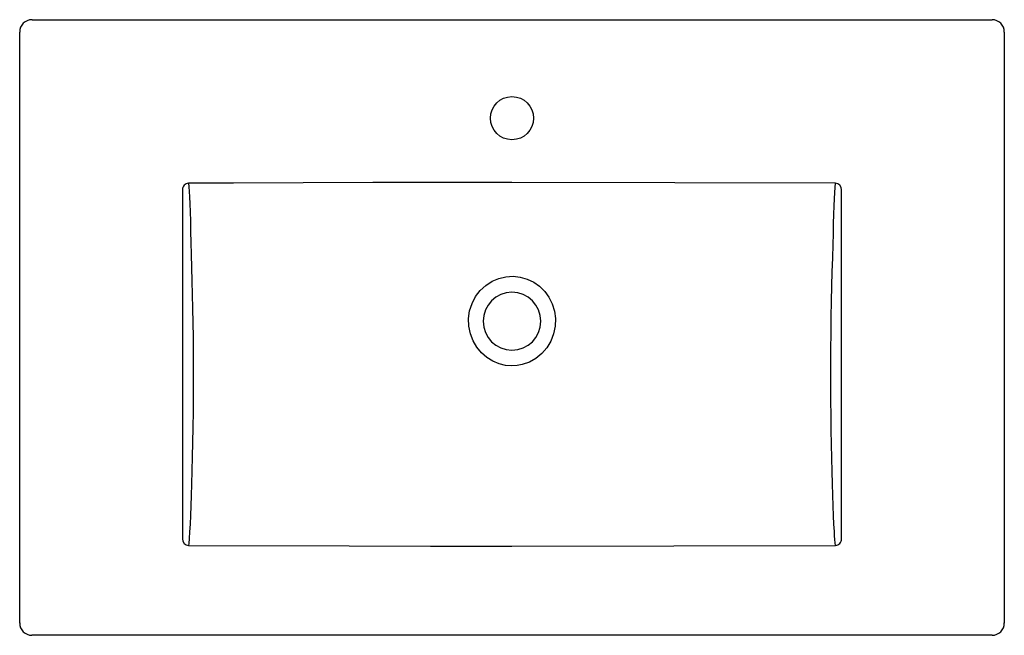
# Model space of a CAD drawing. Header units: millimetres. Extents: x 4083.551 to 4084.351, y 2270.478 to 2270.978.
import ezdxf

# ---------------------------------------------------------------- set-up
doc = ezdxf.new("R2010")
doc.units = ezdxf.units.MM
doc.layers.add('SANINDUSA', color=3, linetype='Continuous')

msp = doc.modelspace()

# ---------------------------------------------------------------- linework, layer by layer
at = {"layer": 'SANINDUSA'}
for p, q in [((4083.56087, 2270.97812), (4084.3412, 2270.97812)), ((4083.55087, 2270.48794), (4083.55087, 2270.96812)), ((4084.3512, 2270.96812), (4084.3512, 2270.48794)), ((4083.6832, 2270.83989), (4083.6832, 2270.55635)), ((4084.21887, 2270.55635), (4084.21887, 2270.83989)), ((4084.34121, 2270.47795), (4083.56086, 2270.47795))]:
    msp.add_line(p, q, dxfattribs=at)
at = {"layer": 'SANINDUSA', "flags": 128}
for points in [[(4084.21396, 2270.84525), (4084.08349, 2270.84568), (4083.95103, 2270.84592), (4083.83789, 2270.84574), (4083.72474, 2270.84537), (4083.68811, 2270.84525)], [(4083.68811, 2270.84525), (4083.6884, 2270.84229), (4083.68867, 2270.83859), (4083.68891, 2270.83418), (4083.68916, 2270.82846), (4083.68937, 2270.82191), (4083.68958, 2270.81435), (4083.68979, 2270.80597), (4083.69003, 2270.79703), (4083.69028, 2270.7874), (4083.69056, 2270.77684), (4083.69085, 2270.7657), (4083.69112, 2270.75476), (4083.69137, 2270.74344), (4083.69158, 2270.73186), (4083.69174, 2270.72012), (4083.69184, 2270.70959), (4083.69189, 2270.69901), (4083.69191, 2270.68592), (4083.69186, 2270.67292), (4083.69175, 2270.65972), (4083.69157, 2270.64682), (4083.69136, 2270.63468), (4083.69113, 2270.62301), (4083.69086, 2270.61156), (4083.69057, 2270.6008), (4083.69029, 2270.59163), (4083.68999, 2270.58318), (4083.68967, 2270.5753), (4083.68935, 2270.56829), (4083.68899, 2270.56195), (4083.68863, 2270.55666), (4083.68827, 2270.55247), (4083.68811, 2270.55099)], [(4084.21396, 2270.55099), (4084.21373, 2270.55315), (4084.21351, 2270.55575), (4084.21328, 2270.55882), (4084.21305, 2270.56231), (4084.21272, 2270.56826), (4084.2124, 2270.57513), (4084.21208, 2270.58302), (4084.21177, 2270.59181), (4084.21149, 2270.60103), (4084.21122, 2270.61097), (4084.21096, 2270.62176), (4084.21073, 2270.63319), (4084.21053, 2270.64458), (4084.21036, 2270.6564), (4084.21023, 2270.66874), (4084.21017, 2270.68136), (4084.21016, 2270.68935), (4084.21017, 2270.69739), (4084.21023, 2270.71038), (4084.21036, 2270.72338), (4084.21055, 2270.73649), (4084.21081, 2270.74942), (4084.21111, 2270.76153), (4084.21141, 2270.77326), (4084.21171, 2270.78469), (4084.212, 2270.79549), (4084.21223, 2270.80427), (4084.21244, 2270.81251), (4084.21264, 2270.81998), (4084.21285, 2270.82678), (4084.21308, 2270.83262), (4084.21334, 2270.83764), (4084.21364, 2270.8419), (4084.21396, 2270.84525)], [(4083.95103, 2270.69685), (4083.94587, 2270.69724), (4083.9407, 2270.69845), (4083.93545, 2270.7006), (4083.9305, 2270.70367), (4083.92615, 2270.70748), (4083.92237, 2270.71206), (4083.91937, 2270.71723), (4083.9172, 2270.72297), (4083.91598, 2270.72901), (4083.91577, 2270.73535), (4083.91661, 2270.74154), (4083.91855, 2270.74767), (4083.92138, 2270.75316), (4083.92524, 2270.75822), (4083.92965, 2270.76229), (4083.93485, 2270.76564), (4083.94024, 2270.76792), (4083.94611, 2270.76929), (4083.95187, 2270.76963), (4083.95778, 2270.76898), (4083.96332, 2270.76739), (4083.96867, 2270.76483), (4083.9734, 2270.7615), (4083.97762, 2270.75732), (4083.98105, 2270.75257), (4083.98372, 2270.74717), (4083.98548, 2270.74142), (4083.9863, 2270.7353), (4083.9861, 2270.72912), (4083.98485, 2270.72289), (4083.98261, 2270.71706), (4083.97932, 2270.71153), (4083.9753, 2270.70686), (4083.97039, 2270.70284), (4083.9652, 2270.69992), (4083.95939, 2270.69789), (4083.95528, 2270.69711), (4083.95103, 2270.69685)], [(4083.68811, 2270.55099), (4083.81857, 2270.55057), (4083.8848, 2270.55042), (4083.95103, 2270.55037), (4084.0825, 2270.55057), (4084.21396, 2270.55099)]]:
    msp.add_lwpolyline(points, dxfattribs=at)
at = {"layer": 'SANINDUSA'}
msp.add_circle((4083.95103, 2270.89812), 0.0175, dxfattribs=at)
at = {"layer": 'SANINDUSA', "extrusion": (0, 3.49148e-15, -1)}
msp.add_circle((-4083.95103, 2270.73312), 0.0235, dxfattribs=at)
at = {"layer": 'SANINDUSA'}
for centre, radius, start, end in [((4083.56087, 2270.96812), 0.01, 90, 180), ((4084.3412, 2270.96812), 0.01, 0, 90), ((4083.6882, 2270.84023), 0.00501, 91.09557, 183.9255), ((4084.21373, 2270.84011), 0.00514, 357.5782, 87.40072), ((4083.68834, 2270.55613), 0.00514, 177.57615, 267.38984), ((4084.21386, 2270.556), 0.00501, 271.1069, 3.92711), ((4083.56087, 2270.48795), 0.01, 180.03491, 269.96509), ((4084.3412, 2270.48795), 0.01, 270.03491, 359.96509)]:
    msp.add_arc(centre, radius, start, end, dxfattribs=at)

doc.saveas('drawing.dxf')
